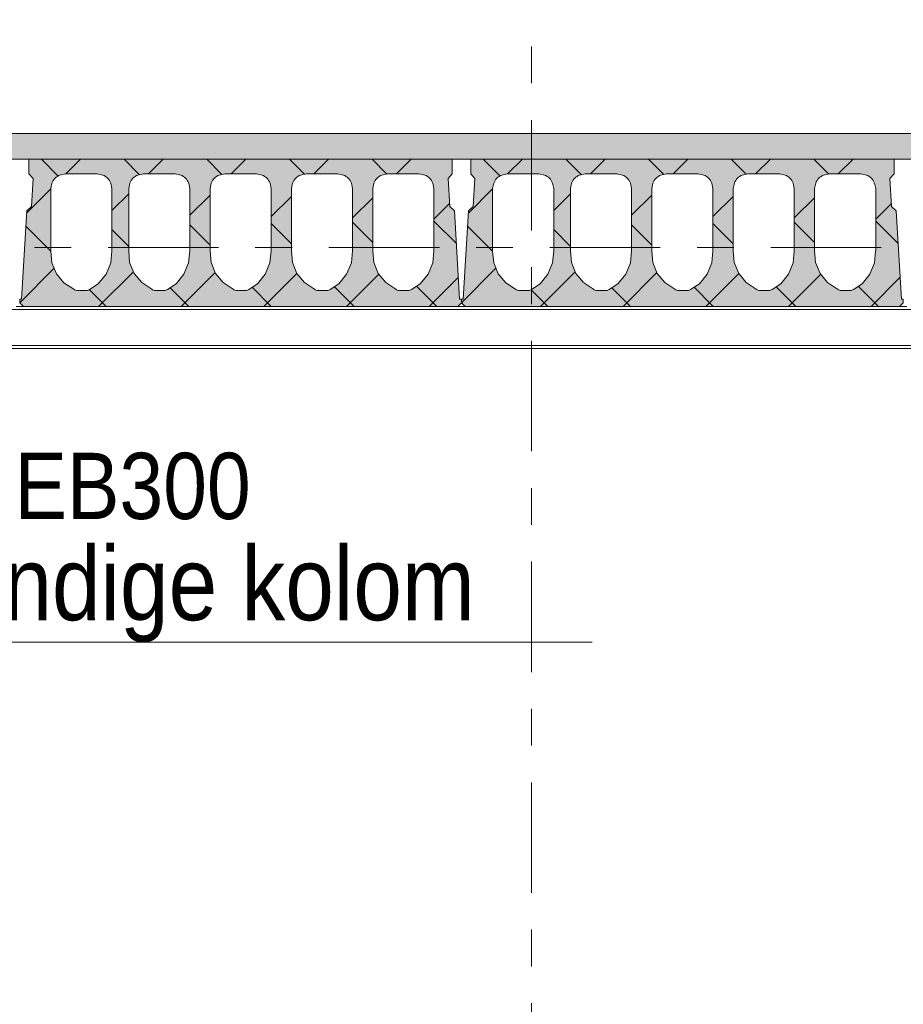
# Model space of a CAD drawing. Header units: millimetres. Extents: x -923 to -82, y -1402 to -808.
# Tile 36 of 109: x -649 to -625, y -1192 to -1165. Entities that reach past the tile are written whole.
import ezdxf

# ---------------------------------------------------------------- set-up
doc = ezdxf.new("R2010")
doc.units = ezdxf.units.MM
for name, pattern in [('XKITLINE00', [0]), ('XKITLINE01', [4, 1, -1, 1, -1]), ('XKITLINE03', [6, 3, -1, 1, -1])]:
    doc.linetypes.add(name, pattern=pattern)
for name, color, linetype, lineweight in [('Onderdeel', 2, 'Continuous', 0), ('Onderdeel label', 2, 'Continuous', 0), ('Stramien', 4, 'Continuous', 0)]:
    doc.layers.add(name, color=color, linetype=linetype, lineweight=lineweight)
doc.styles.add('ARIAL', font='arial.ttf')

msp = doc.modelspace()

# ---------------------------------------------------------------- hatches: boundary and pattern name
at = {"layer": 'Onderdeel'}
msp.add_hatch(color=256, dxfattribs=at).paths.add_polyline_path([(-565.214, -1168.806), (-712.843, -1168.806), (-712.843, -1168.106), (-565.214, -1168.106)], flags=17)
h = msp.add_hatch(color=256, dxfattribs=at)
h.paths.add_polyline_path([(-649.114, -1172.806), (-649.214, -1172.706), (-649.214, -1172.606), (-649.164, -1172.606), (-649.023, -1170.205), (-648.896, -1170.092), (-648.851, -1169.333), (-648.964, -1169.206), (-648.964, -1168.806), (-637.464, -1168.806), (-637.464, -1169.206), (-637.576, -1169.333), (-637.531, -1170.092), (-637.404, -1170.205), (-637.264, -1172.606), (-637.214, -1172.606), (-637.214, -1172.706), (-637.314, -1172.806)], flags=17)
h.paths.add_polyline_path([(-648.122, -1169.237), (-648.252, -1169.324), (-648.339, -1169.453), (-648.369, -1169.606), (-648.369, -1171.304), (-648.369, -1171.308), (-648.339, -1171.624), (-648.216, -1171.918), (-648.012, -1172.162), (-647.744, -1172.334), (-647.721, -1172.352), (-647.695, -1172.365), (-647.668, -1172.373), (-647.639, -1172.376), (-647.399, -1172.375), (-647.377, -1172.373), (-647.355, -1172.368), (-647.335, -1172.36), (-647.316, -1172.35), (-647.078, -1172.19), (-646.868, -1171.933), (-646.742, -1171.626), (-646.709, -1171.286), (-646.709, -1169.606), (-646.739, -1169.453), (-646.826, -1169.324), (-646.956, -1169.237), (-647.109, -1169.206), (-647.969, -1169.206)])
h.paths.add_polyline_path([(-646.007, -1169.237), (-646.137, -1169.324), (-646.223, -1169.453), (-646.254, -1169.606), (-646.254, -1171.284), (-646.253, -1171.297), (-646.227, -1171.612), (-646.105, -1171.911), (-645.899, -1172.159), (-645.628, -1172.334), (-645.606, -1172.352), (-645.58, -1172.365), (-645.552, -1172.373), (-645.524, -1172.376), (-645.283, -1172.375), (-645.261, -1172.373), (-645.24, -1172.368), (-645.219, -1172.36), (-645.2, -1172.35), (-644.963, -1172.19), (-644.753, -1171.933), (-644.626, -1171.626), (-644.594, -1171.286), (-644.594, -1169.606), (-644.624, -1169.453), (-644.711, -1169.324), (-644.841, -1169.237), (-644.994, -1169.206), (-645.854, -1169.206)])
h.paths.add_polyline_path([(-643.797, -1169.237), (-643.927, -1169.324), (-644.013, -1169.453), (-644.044, -1169.606), (-644.044, -1171.292), (-644.017, -1171.612), (-643.895, -1171.911), (-643.689, -1172.159), (-643.418, -1172.334), (-643.396, -1172.352), (-643.37, -1172.365), (-643.342, -1172.373), (-643.314, -1172.376), (-643.073, -1172.375), (-643.051, -1172.373), (-643.03, -1172.368), (-643.009, -1172.36), (-642.99, -1172.35), (-642.753, -1172.19), (-642.543, -1171.933), (-642.416, -1171.626), (-642.384, -1171.286), (-642.384, -1169.606), (-642.414, -1169.453), (-642.501, -1169.324), (-642.631, -1169.237), (-642.784, -1169.206), (-643.644, -1169.206)])
h.paths.add_polyline_path([(-641.587, -1169.237), (-641.717, -1169.324), (-641.803, -1169.453), (-641.834, -1169.606), (-641.834, -1171.292), (-641.807, -1171.612), (-641.685, -1171.911), (-641.479, -1172.159), (-641.208, -1172.334), (-641.186, -1172.352), (-641.16, -1172.365), (-641.132, -1172.373), (-641.104, -1172.376), (-640.863, -1172.375), (-640.841, -1172.373), (-640.82, -1172.368), (-640.799, -1172.36), (-640.78, -1172.35), (-640.543, -1172.19), (-640.333, -1171.933), (-640.206, -1171.626), (-640.174, -1171.286), (-640.174, -1169.606), (-640.204, -1169.453), (-640.291, -1169.324), (-640.421, -1169.237), (-640.574, -1169.206), (-641.434, -1169.206)])
h.paths.add_polyline_path([(-639.377, -1169.237), (-639.507, -1169.324), (-639.593, -1169.453), (-639.624, -1169.606), (-639.624, -1171.292), (-639.597, -1171.612), (-639.475, -1171.911), (-639.269, -1172.159), (-638.998, -1172.334), (-638.976, -1172.352), (-638.95, -1172.365), (-638.922, -1172.373), (-638.894, -1172.376), (-638.653, -1172.375), (-638.631, -1172.373), (-638.61, -1172.368), (-638.589, -1172.36), (-638.57, -1172.35), (-638.333, -1172.19), (-638.123, -1171.933), (-637.996, -1171.626), (-637.964, -1171.286), (-637.964, -1169.606), (-637.994, -1169.453), (-638.081, -1169.324), (-638.211, -1169.237), (-638.364, -1169.206), (-639.224, -1169.206)])
h = msp.add_hatch(color=256, dxfattribs=at)
h.paths.add_polyline_path([(-637.114, -1172.806), (-637.214, -1172.706), (-637.214, -1172.606), (-637.164, -1172.606), (-637.023, -1170.205), (-636.896, -1170.092), (-636.851, -1169.333), (-636.964, -1169.206), (-636.964, -1168.806), (-625.464, -1168.806), (-625.464, -1169.206), (-625.576, -1169.333), (-625.531, -1170.092), (-625.404, -1170.205), (-625.264, -1172.606), (-625.214, -1172.606), (-625.214, -1172.706), (-625.314, -1172.806)], flags=17)
h.paths.add_polyline_path([(-636.122, -1169.237), (-636.252, -1169.324), (-636.339, -1169.453), (-636.369, -1169.606), (-636.369, -1171.304), (-636.369, -1171.308), (-636.339, -1171.624), (-636.216, -1171.918), (-636.012, -1172.162), (-635.744, -1172.334), (-635.721, -1172.352), (-635.695, -1172.365), (-635.668, -1172.373), (-635.639, -1172.376), (-635.399, -1172.375), (-635.377, -1172.373), (-635.355, -1172.368), (-635.335, -1172.36), (-635.316, -1172.35), (-635.078, -1172.19), (-634.868, -1171.933), (-634.742, -1171.626), (-634.709, -1171.286), (-634.709, -1169.606), (-634.739, -1169.453), (-634.826, -1169.324), (-634.956, -1169.237), (-635.109, -1169.206), (-635.969, -1169.206)])
h.paths.add_polyline_path([(-634.007, -1169.237), (-634.137, -1169.324), (-634.223, -1169.453), (-634.254, -1169.606), (-634.254, -1171.284), (-634.253, -1171.297), (-634.227, -1171.612), (-634.105, -1171.911), (-633.899, -1172.159), (-633.628, -1172.334), (-633.606, -1172.352), (-633.58, -1172.365), (-633.552, -1172.373), (-633.524, -1172.376), (-633.283, -1172.375), (-633.261, -1172.373), (-633.24, -1172.368), (-633.219, -1172.36), (-633.2, -1172.35), (-632.963, -1172.19), (-632.753, -1171.933), (-632.626, -1171.626), (-632.594, -1171.286), (-632.594, -1169.606), (-632.624, -1169.453), (-632.711, -1169.324), (-632.841, -1169.237), (-632.994, -1169.206), (-633.854, -1169.206)])
h.paths.add_polyline_path([(-631.797, -1169.237), (-631.927, -1169.324), (-632.013, -1169.453), (-632.044, -1169.606), (-632.044, -1171.292), (-632.017, -1171.612), (-631.895, -1171.911), (-631.689, -1172.159), (-631.418, -1172.334), (-631.396, -1172.352), (-631.37, -1172.365), (-631.342, -1172.373), (-631.314, -1172.376), (-631.073, -1172.375), (-631.051, -1172.373), (-631.03, -1172.368), (-631.009, -1172.36), (-630.99, -1172.35), (-630.753, -1172.19), (-630.543, -1171.933), (-630.416, -1171.626), (-630.384, -1171.286), (-630.384, -1169.606), (-630.414, -1169.453), (-630.501, -1169.324), (-630.631, -1169.237), (-630.784, -1169.206), (-631.644, -1169.206)])
h.paths.add_polyline_path([(-629.587, -1169.237), (-629.717, -1169.324), (-629.803, -1169.453), (-629.834, -1169.606), (-629.834, -1171.292), (-629.807, -1171.612), (-629.685, -1171.911), (-629.479, -1172.159), (-629.208, -1172.334), (-629.186, -1172.352), (-629.16, -1172.365), (-629.132, -1172.373), (-629.104, -1172.376), (-628.863, -1172.375), (-628.841, -1172.373), (-628.82, -1172.368), (-628.799, -1172.36), (-628.78, -1172.35), (-628.543, -1172.19), (-628.333, -1171.933), (-628.206, -1171.626), (-628.174, -1171.286), (-628.174, -1169.606), (-628.204, -1169.453), (-628.291, -1169.324), (-628.421, -1169.237), (-628.574, -1169.206), (-629.434, -1169.206)])
h.paths.add_polyline_path([(-627.377, -1169.237), (-627.507, -1169.324), (-627.593, -1169.453), (-627.624, -1169.606), (-627.624, -1171.292), (-627.597, -1171.612), (-627.475, -1171.911), (-627.269, -1172.159), (-626.998, -1172.334), (-626.976, -1172.352), (-626.95, -1172.365), (-626.922, -1172.373), (-626.894, -1172.376), (-626.653, -1172.375), (-626.631, -1172.373), (-626.61, -1172.368), (-626.589, -1172.36), (-626.57, -1172.35), (-626.333, -1172.19), (-626.123, -1171.933), (-625.996, -1171.626), (-625.964, -1171.286), (-625.964, -1169.606), (-625.994, -1169.453), (-626.081, -1169.324), (-626.211, -1169.237), (-626.364, -1169.206), (-627.224, -1169.206)])

# ---------------------------------------------------------------- linework, layer by layer
at = {"layer": 'Onderdeel', "linetype": 'XKITLINE00', "lineweight": 0}
for p, q in [((-712.839, -1168.106), (-565.214, -1168.106)), ((-649.464, -1168.806), (-648.964, -1168.806)), ((-648.964, -1169.206), (-648.964, -1168.806)), ((-648.964, -1168.806), (-637.464, -1168.806)), ((-648.165, -1169.265), (-648.624, -1168.806)), ((-647.96, -1169.208), (-647.559, -1168.806)), ((-645.958, -1169.227), (-646.379, -1168.806)), ((-645.714, -1169.206), (-645.314, -1168.806)), ((-643.719, -1169.221), (-644.133, -1168.806)), ((-643.469, -1169.206), (-643.069, -1168.806)), ((-641.479, -1169.215), (-641.888, -1168.806)), ((-641.224, -1169.206), (-640.824, -1168.806)), ((-639.24, -1169.21), (-639.643, -1168.806)), ((-638.979, -1169.206), (-638.579, -1168.806)), ((-637.464, -1168.806), (-636.964, -1168.806)), ((-637.464, -1168.806), (-637.464, -1169.206)), ((-636.964, -1169.206), (-636.964, -1168.806)), ((-636.964, -1168.806), (-625.464, -1168.806)), ((-636.165, -1169.265), (-636.624, -1168.806)), ((-635.96, -1169.208), (-635.559, -1168.806)), ((-633.958, -1169.227), (-634.379, -1168.806)), ((-633.714, -1169.206), (-633.314, -1168.806)), ((-631.719, -1169.221), (-632.133, -1168.806)), ((-631.469, -1169.206), (-631.069, -1168.806)), ((-629.479, -1169.215), (-629.888, -1168.806)), ((-629.224, -1169.206), (-628.824, -1168.806)), ((-627.24, -1169.21), (-627.643, -1168.806)), ((-626.979, -1169.206), (-626.579, -1168.806)), ((-625.464, -1168.806), (-624.964, -1168.806)), ((-625.464, -1168.806), (-625.464, -1169.206)), ((-648.851, -1169.333), (-648.964, -1169.206)), ((-648.122, -1169.237), (-647.969, -1169.206)), ((-647.969, -1169.206), (-647.109, -1169.206)), ((-647.109, -1169.206), (-646.956, -1169.237)), ((-646.007, -1169.237), (-645.854, -1169.206)), ((-645.854, -1169.206), (-644.994, -1169.206)), ((-644.994, -1169.206), (-644.841, -1169.237)), ((-643.797, -1169.237), (-643.644, -1169.206)), ((-643.644, -1169.206), (-642.784, -1169.206)), ((-642.784, -1169.206), (-642.631, -1169.237)), ((-641.587, -1169.237), (-641.434, -1169.206)), ((-641.434, -1169.206), (-640.574, -1169.206)), ((-640.574, -1169.206), (-640.421, -1169.237)), ((-639.377, -1169.237), (-639.224, -1169.206)), ((-639.224, -1169.206), (-638.364, -1169.206)), ((-638.364, -1169.206), (-638.211, -1169.237)), ((-637.464, -1169.206), (-637.576, -1169.333)), ((-636.851, -1169.333), (-636.964, -1169.206)), ((-636.122, -1169.237), (-635.969, -1169.206)), ((-635.969, -1169.206), (-635.109, -1169.206)), ((-635.109, -1169.206), (-634.956, -1169.237)), ((-634.007, -1169.237), (-633.854, -1169.206)), ((-633.854, -1169.206), (-632.994, -1169.206)), ((-632.994, -1169.206), (-632.841, -1169.237)), ((-631.797, -1169.237), (-631.644, -1169.206)), ((-631.644, -1169.206), (-630.784, -1169.206)), ((-630.784, -1169.206), (-630.631, -1169.237)), ((-629.587, -1169.237), (-629.434, -1169.206)), ((-629.434, -1169.206), (-628.574, -1169.206)), ((-628.574, -1169.206), (-628.421, -1169.237)), ((-627.377, -1169.237), (-627.224, -1169.206)), ((-627.224, -1169.206), (-626.364, -1169.206)), ((-626.364, -1169.206), (-626.211, -1169.237)), ((-625.464, -1169.206), (-625.576, -1169.333)), ((-648.896, -1170.092), (-648.851, -1169.333)), ((-648.369, -1169.606), (-648.339, -1169.453)), ((-646.739, -1169.453), (-646.709, -1169.606)), ((-646.254, -1169.606), (-646.223, -1169.453)), ((-644.624, -1169.453), (-644.594, -1169.606)), ((-644.044, -1169.606), (-644.013, -1169.453)), ((-642.414, -1169.453), (-642.384, -1169.606)), ((-641.834, -1169.606), (-641.803, -1169.453)), ((-640.204, -1169.453), (-640.174, -1169.606)), ((-639.624, -1169.606), (-639.593, -1169.453)), ((-637.994, -1169.453), (-637.964, -1169.606)), ((-637.576, -1169.333), (-637.531, -1170.092)), ((-636.896, -1170.092), (-636.851, -1169.333)), ((-636.369, -1169.606), (-636.339, -1169.453)), ((-634.739, -1169.453), (-634.709, -1169.606)), ((-634.254, -1169.606), (-634.223, -1169.453)), ((-632.624, -1169.453), (-632.594, -1169.606)), ((-632.044, -1169.606), (-632.013, -1169.453)), ((-630.414, -1169.453), (-630.384, -1169.606)), ((-629.834, -1169.606), (-629.803, -1169.453)), ((-628.204, -1169.453), (-628.174, -1169.606)), ((-627.624, -1169.606), (-627.593, -1169.453)), ((-625.994, -1169.453), (-625.964, -1169.606)), ((-625.576, -1169.333), (-625.531, -1170.092)), ((-649.027, -1170.275), (-648.368, -1169.615)), ((-648.369, -1171.304), (-648.369, -1169.606)), ((-646.709, -1171.286), (-646.709, -1169.606)), ((-646.709, -1170.202), (-646.254, -1169.746)), ((-646.254, -1171.284), (-646.254, -1169.606)), ((-644.594, -1171.286), (-644.594, -1169.606)), ((-644.044, -1171.288), (-644.044, -1169.606)), ((-642.384, -1171.286), (-642.384, -1169.606)), ((-641.834, -1171.288), (-641.834, -1169.606)), ((-640.174, -1171.286), (-640.174, -1169.606)), ((-639.624, -1171.288), (-639.624, -1169.606)), ((-637.964, -1171.286), (-637.964, -1169.606)), ((-637.027, -1170.275), (-636.368, -1169.615)), ((-636.369, -1171.304), (-636.369, -1169.606)), ((-634.709, -1171.286), (-634.709, -1169.606)), ((-634.709, -1170.202), (-634.254, -1169.746)), ((-634.254, -1171.284), (-634.254, -1169.606)), ((-632.594, -1171.286), (-632.594, -1169.606)), ((-632.044, -1171.288), (-632.044, -1169.606)), ((-630.384, -1171.286), (-630.384, -1169.606)), ((-629.834, -1171.288), (-629.834, -1169.606)), ((-628.174, -1171.286), (-628.174, -1169.606)), ((-627.624, -1171.288), (-627.624, -1169.606)), ((-625.964, -1171.286), (-625.964, -1169.606)), ((-644.594, -1170.331), (-644.044, -1169.781)), ((-642.384, -1170.367), (-641.834, -1169.816)), ((-640.174, -1170.402), (-639.624, -1169.852)), ((-637.964, -1170.437), (-637.536, -1170.009)), ((-632.594, -1170.331), (-632.044, -1169.781)), ((-630.384, -1170.367), (-629.834, -1169.816)), ((-628.174, -1170.402), (-627.624, -1169.852)), ((-625.964, -1170.437), (-625.536, -1170.009)), ((-649.164, -1172.606), (-649.023, -1170.205)), ((-649.023, -1170.205), (-648.896, -1170.092)), ((-637.531, -1170.092), (-637.404, -1170.205)), ((-637.404, -1170.205), (-637.264, -1172.606)), ((-637.164, -1172.606), (-637.023, -1170.205)), ((-637.023, -1170.205), (-636.896, -1170.092)), ((-625.531, -1170.092), (-625.404, -1170.205)), ((-625.404, -1170.205), (-625.264, -1172.606)), ((-639.624, -1171.071), (-640.174, -1170.521)), ((-637.352, -1171.098), (-637.964, -1170.486)), ((-627.624, -1171.071), (-628.174, -1170.521)), ((-625.352, -1171.098), (-625.964, -1170.486)), ((-648.369, -1171.306), (-649.048, -1170.627)), ((-646.254, -1171.176), (-646.709, -1170.721)), ((-644.044, -1171.141), (-644.594, -1170.591)), ((-641.834, -1171.106), (-642.384, -1170.556)), ((-636.369, -1171.306), (-637.048, -1170.627)), ((-634.254, -1171.176), (-634.709, -1170.721)), ((-632.044, -1171.141), (-632.594, -1170.591)), ((-629.834, -1171.106), (-630.384, -1170.556)), ((-648.369, -1171.305), (-648.369, -1171.304)), ((-648.369, -1171.306), (-648.369, -1171.305)), ((-648.369, -1171.308), (-648.369, -1171.306)), ((-648.369, -1171.309), (-648.369, -1171.308)), ((-648.339, -1171.624), (-648.369, -1171.309)), ((-646.742, -1171.626), (-646.71, -1171.295)), ((-646.709, -1171.29), (-646.71, -1171.293)), ((-646.71, -1171.293), (-646.71, -1171.295)), ((-646.709, -1171.286), (-646.709, -1171.288)), ((-646.709, -1171.288), (-646.709, -1171.29)), ((-646.254, -1171.287), (-646.254, -1171.284)), ((-646.254, -1171.29), (-646.254, -1171.287)), ((-646.253, -1171.293), (-646.254, -1171.29)), ((-646.253, -1171.297), (-646.253, -1171.293)), ((-646.227, -1171.612), (-646.253, -1171.297)), ((-644.626, -1171.626), (-644.595, -1171.295)), ((-644.594, -1171.293), (-644.595, -1171.295)), ((-644.594, -1171.286), (-644.594, -1171.288)), ((-644.594, -1171.288), (-644.594, -1171.29)), ((-644.594, -1171.29), (-644.594, -1171.293)), ((-644.044, -1171.289), (-644.044, -1171.288)), ((-644.044, -1171.29), (-644.044, -1171.289)), ((-644.044, -1171.291), (-644.044, -1171.29)), ((-644.044, -1171.292), (-644.044, -1171.291)), ((-644.017, -1171.612), (-644.044, -1171.292)), ((-642.416, -1171.626), (-642.385, -1171.295)), ((-642.384, -1171.293), (-642.385, -1171.295)), ((-642.384, -1171.286), (-642.384, -1171.288)), ((-642.384, -1171.288), (-642.384, -1171.29)), ((-642.384, -1171.29), (-642.384, -1171.293)), ((-641.834, -1171.289), (-641.834, -1171.288)), ((-641.834, -1171.29), (-641.834, -1171.289)), ((-641.834, -1171.291), (-641.834, -1171.29)), ((-641.834, -1171.292), (-641.834, -1171.291)), ((-641.807, -1171.612), (-641.834, -1171.292)), ((-640.206, -1171.626), (-640.175, -1171.295)), ((-640.174, -1171.293), (-640.175, -1171.295)), ((-640.174, -1171.286), (-640.174, -1171.288)), ((-640.174, -1171.288), (-640.174, -1171.29)), ((-640.174, -1171.29), (-640.174, -1171.293)), ((-639.624, -1171.289), (-639.624, -1171.288)), ((-639.624, -1171.29), (-639.624, -1171.289)), ((-639.624, -1171.291), (-639.624, -1171.29)), ((-639.624, -1171.292), (-639.624, -1171.291)), ((-639.597, -1171.612), (-639.624, -1171.292)), ((-637.996, -1171.626), (-637.965, -1171.295)), ((-637.964, -1171.293), (-637.965, -1171.295)), ((-637.964, -1171.286), (-637.964, -1171.288)), ((-637.964, -1171.288), (-637.964, -1171.29)), ((-637.964, -1171.29), (-637.964, -1171.293)), ((-636.369, -1171.305), (-636.369, -1171.304)), ((-636.369, -1171.306), (-636.369, -1171.305)), ((-636.369, -1171.308), (-636.369, -1171.306)), ((-636.369, -1171.309), (-636.369, -1171.308)), ((-636.339, -1171.624), (-636.369, -1171.309)), ((-634.742, -1171.626), (-634.71, -1171.295)), ((-634.709, -1171.29), (-634.71, -1171.293)), ((-634.71, -1171.293), (-634.71, -1171.295)), ((-634.709, -1171.286), (-634.709, -1171.288)), ((-634.709, -1171.288), (-634.709, -1171.29)), ((-634.254, -1171.287), (-634.254, -1171.284)), ((-634.254, -1171.29), (-634.254, -1171.287)), ((-634.253, -1171.293), (-634.254, -1171.29)), ((-634.253, -1171.297), (-634.253, -1171.293)), ((-634.227, -1171.612), (-634.253, -1171.297)), ((-632.626, -1171.626), (-632.595, -1171.295)), ((-632.594, -1171.293), (-632.595, -1171.295)), ((-632.594, -1171.286), (-632.594, -1171.288)), ((-632.594, -1171.288), (-632.594, -1171.29)), ((-632.594, -1171.29), (-632.594, -1171.293)), ((-632.044, -1171.289), (-632.044, -1171.288)), ((-632.044, -1171.29), (-632.044, -1171.289)), ((-632.044, -1171.291), (-632.044, -1171.29)), ((-632.044, -1171.292), (-632.044, -1171.291)), ((-632.017, -1171.612), (-632.044, -1171.292)), ((-630.416, -1171.626), (-630.385, -1171.295)), ((-630.384, -1171.293), (-630.385, -1171.295)), ((-630.384, -1171.286), (-630.384, -1171.288)), ((-630.384, -1171.288), (-630.384, -1171.29)), ((-630.384, -1171.29), (-630.384, -1171.293)), ((-629.834, -1171.289), (-629.834, -1171.288)), ((-629.834, -1171.29), (-629.834, -1171.289)), ((-629.834, -1171.291), (-629.834, -1171.29)), ((-629.834, -1171.292), (-629.834, -1171.291)), ((-629.807, -1171.612), (-629.834, -1171.292)), ((-628.206, -1171.626), (-628.175, -1171.295)), ((-628.174, -1171.293), (-628.175, -1171.295)), ((-628.174, -1171.286), (-628.174, -1171.288)), ((-628.174, -1171.288), (-628.174, -1171.29)), ((-628.174, -1171.29), (-628.174, -1171.293)), ((-627.624, -1171.289), (-627.624, -1171.288)), ((-627.624, -1171.29), (-627.624, -1171.289)), ((-627.624, -1171.291), (-627.624, -1171.29)), ((-627.624, -1171.292), (-627.624, -1171.291)), ((-627.597, -1171.612), (-627.624, -1171.292)), ((-625.996, -1171.626), (-625.965, -1171.295)), ((-625.964, -1171.293), (-625.965, -1171.295)), ((-625.964, -1171.286), (-625.964, -1171.288)), ((-625.964, -1171.288), (-625.964, -1171.29)), ((-625.964, -1171.29), (-625.964, -1171.293)), ((-648.216, -1171.918), (-648.339, -1171.624)), ((-646.105, -1171.911), (-646.227, -1171.612)), ((-643.895, -1171.911), (-644.017, -1171.612)), ((-641.685, -1171.911), (-641.807, -1171.612)), ((-639.475, -1171.911), (-639.597, -1171.612)), ((-636.216, -1171.918), (-636.339, -1171.624)), ((-634.105, -1171.911), (-634.227, -1171.612)), ((-631.895, -1171.911), (-632.017, -1171.612)), ((-629.685, -1171.911), (-629.807, -1171.612)), ((-627.475, -1171.911), (-627.597, -1171.612)), ((-649.214, -1172.706), (-648.278, -1171.771)), ((-647.069, -1172.806), (-646.125, -1171.863)), ((-646.742, -1171.626), (-646.868, -1171.933)), ((-644.824, -1172.806), (-643.905, -1171.888)), ((-644.626, -1171.626), (-644.753, -1171.933)), ((-642.416, -1171.626), (-642.543, -1171.933)), ((-640.206, -1171.626), (-640.333, -1171.933)), ((-637.996, -1171.626), (-638.123, -1171.933)), ((-637.214, -1172.706), (-636.278, -1171.771)), ((-635.069, -1172.806), (-634.125, -1171.863)), ((-634.742, -1171.626), (-634.868, -1171.933)), ((-632.824, -1172.806), (-631.905, -1171.888)), ((-632.626, -1171.626), (-632.753, -1171.933)), ((-630.416, -1171.626), (-630.543, -1171.933)), ((-628.206, -1171.626), (-628.333, -1171.933)), ((-625.996, -1171.626), (-626.123, -1171.933)), ((-648.012, -1172.162), (-648.216, -1171.918)), ((-646.868, -1171.933), (-647.078, -1172.19)), ((-645.899, -1172.159), (-646.105, -1171.911)), ((-645.899, -1172.159), (-645.628, -1172.334)), ((-644.753, -1171.933), (-644.963, -1172.19)), ((-643.689, -1172.159), (-643.895, -1171.911)), ((-643.689, -1172.159), (-643.418, -1172.334)), ((-642.543, -1171.933), (-642.753, -1172.19)), ((-642.579, -1172.806), (-641.684, -1171.911)), ((-641.479, -1172.159), (-641.685, -1171.911)), ((-641.479, -1172.159), (-641.208, -1172.334)), ((-640.333, -1171.933), (-640.543, -1172.19)), ((-640.333, -1172.806), (-639.458, -1171.931)), ((-639.269, -1172.159), (-639.475, -1171.911)), ((-639.269, -1172.159), (-638.998, -1172.334)), ((-638.123, -1171.933), (-638.333, -1172.19)), ((-638.088, -1172.806), (-637.298, -1172.016)), ((-636.012, -1172.162), (-636.216, -1171.918)), ((-634.868, -1171.933), (-635.078, -1172.19)), ((-633.899, -1172.159), (-634.105, -1171.911)), ((-633.899, -1172.159), (-633.628, -1172.334)), ((-632.753, -1171.933), (-632.963, -1172.19)), ((-631.689, -1172.159), (-631.895, -1171.911)), ((-631.689, -1172.159), (-631.418, -1172.334)), ((-630.543, -1171.933), (-630.753, -1172.19)), ((-630.579, -1172.806), (-629.684, -1171.911)), ((-629.479, -1172.159), (-629.685, -1171.911)), ((-629.479, -1172.159), (-629.208, -1172.334)), ((-628.333, -1171.933), (-628.543, -1172.19)), ((-628.333, -1172.806), (-627.458, -1171.931)), ((-627.269, -1172.159), (-627.475, -1171.911)), ((-627.269, -1172.159), (-626.998, -1172.334)), ((-626.123, -1171.933), (-626.333, -1172.19)), ((-626.088, -1172.806), (-625.298, -1172.016)), ((-648.012, -1172.162), (-647.744, -1172.334)), ((-647.721, -1172.352), (-647.744, -1172.334)), ((-647.695, -1172.365), (-647.721, -1172.352)), ((-647.668, -1172.373), (-647.695, -1172.365)), ((-647.639, -1172.376), (-647.668, -1172.373)), ((-647.639, -1172.376), (-647.399, -1172.375)), ((-647.377, -1172.373), (-647.399, -1172.375)), ((-647.355, -1172.368), (-647.377, -1172.373)), ((-647.335, -1172.36), (-647.355, -1172.368)), ((-647.316, -1172.35), (-647.335, -1172.36)), ((-646.869, -1172.806), (-647.322, -1172.353)), ((-647.316, -1172.35), (-647.078, -1172.19)), ((-645.606, -1172.352), (-645.628, -1172.334)), ((-645.58, -1172.365), (-645.606, -1172.352)), ((-645.552, -1172.373), (-645.58, -1172.365)), ((-645.524, -1172.376), (-645.552, -1172.373)), ((-645.524, -1172.376), (-645.283, -1172.375)), ((-645.261, -1172.373), (-645.283, -1172.375)), ((-645.24, -1172.368), (-645.261, -1172.373)), ((-645.219, -1172.36), (-645.24, -1172.368)), ((-645.2, -1172.35), (-645.219, -1172.36)), ((-645.2, -1172.35), (-644.963, -1172.19)), ((-644.624, -1172.806), (-645.129, -1172.301)), ((-643.396, -1172.352), (-643.418, -1172.334)), ((-643.37, -1172.365), (-643.396, -1172.352)), ((-643.342, -1172.373), (-643.37, -1172.365)), ((-643.314, -1172.376), (-643.342, -1172.373)), ((-643.314, -1172.376), (-643.073, -1172.375)), ((-643.051, -1172.373), (-643.073, -1172.375)), ((-643.03, -1172.368), (-643.051, -1172.373)), ((-643.009, -1172.36), (-643.03, -1172.368)), ((-642.99, -1172.35), (-643.009, -1172.36)), ((-642.99, -1172.35), (-642.753, -1172.19)), ((-642.379, -1172.806), (-642.898, -1172.287)), ((-641.186, -1172.352), (-641.208, -1172.334)), ((-641.16, -1172.365), (-641.186, -1172.352)), ((-641.132, -1172.373), (-641.16, -1172.365)), ((-641.104, -1172.376), (-641.132, -1172.373)), ((-641.104, -1172.376), (-640.863, -1172.375)), ((-640.841, -1172.373), (-640.863, -1172.375)), ((-640.82, -1172.368), (-640.841, -1172.373)), ((-640.799, -1172.36), (-640.82, -1172.368)), ((-640.78, -1172.35), (-640.799, -1172.36)), ((-640.78, -1172.35), (-640.543, -1172.19)), ((-640.133, -1172.806), (-640.667, -1172.273)), ((-638.976, -1172.352), (-638.998, -1172.334)), ((-638.95, -1172.365), (-638.976, -1172.352)), ((-638.922, -1172.373), (-638.95, -1172.365)), ((-638.894, -1172.376), (-638.922, -1172.373)), ((-638.894, -1172.376), (-638.653, -1172.375)), ((-638.631, -1172.373), (-638.653, -1172.375)), ((-638.61, -1172.368), (-638.631, -1172.373)), ((-638.589, -1172.36), (-638.61, -1172.368)), ((-638.57, -1172.35), (-638.589, -1172.36)), ((-638.57, -1172.35), (-638.333, -1172.19)), ((-637.888, -1172.806), (-638.436, -1172.259)), ((-636.012, -1172.162), (-635.744, -1172.334)), ((-635.721, -1172.352), (-635.744, -1172.334)), ((-635.695, -1172.365), (-635.721, -1172.352)), ((-635.668, -1172.373), (-635.695, -1172.365)), ((-635.639, -1172.376), (-635.668, -1172.373)), ((-635.639, -1172.376), (-635.399, -1172.375)), ((-635.377, -1172.373), (-635.399, -1172.375)), ((-635.355, -1172.368), (-635.377, -1172.373)), ((-635.335, -1172.36), (-635.355, -1172.368)), ((-635.316, -1172.35), (-635.335, -1172.36)), ((-634.869, -1172.806), (-635.322, -1172.353)), ((-635.316, -1172.35), (-635.078, -1172.19)), ((-633.606, -1172.352), (-633.628, -1172.334)), ((-633.58, -1172.365), (-633.606, -1172.352)), ((-633.552, -1172.373), (-633.58, -1172.365)), ((-633.524, -1172.376), (-633.552, -1172.373)), ((-633.524, -1172.376), (-633.283, -1172.375)), ((-633.261, -1172.373), (-633.283, -1172.375)), ((-633.24, -1172.368), (-633.261, -1172.373)), ((-633.219, -1172.36), (-633.24, -1172.368)), ((-633.2, -1172.35), (-633.219, -1172.36)), ((-633.2, -1172.35), (-632.963, -1172.19)), ((-632.624, -1172.806), (-633.129, -1172.301)), ((-631.396, -1172.352), (-631.418, -1172.334)), ((-631.37, -1172.365), (-631.396, -1172.352)), ((-631.342, -1172.373), (-631.37, -1172.365)), ((-631.314, -1172.376), (-631.342, -1172.373)), ((-631.314, -1172.376), (-631.073, -1172.375)), ((-631.051, -1172.373), (-631.073, -1172.375)), ((-631.03, -1172.368), (-631.051, -1172.373)), ((-631.009, -1172.36), (-631.03, -1172.368)), ((-630.99, -1172.35), (-631.009, -1172.36)), ((-630.99, -1172.35), (-630.753, -1172.19)), ((-630.379, -1172.806), (-630.898, -1172.287)), ((-629.186, -1172.352), (-629.208, -1172.334)), ((-629.16, -1172.365), (-629.186, -1172.352)), ((-629.132, -1172.373), (-629.16, -1172.365)), ((-629.104, -1172.376), (-629.132, -1172.373)), ((-629.104, -1172.376), (-628.863, -1172.375)), ((-628.841, -1172.373), (-628.863, -1172.375)), ((-628.82, -1172.368), (-628.841, -1172.373)), ((-628.799, -1172.36), (-628.82, -1172.368)), ((-628.78, -1172.35), (-628.799, -1172.36)), ((-628.78, -1172.35), (-628.543, -1172.19)), ((-628.133, -1172.806), (-628.667, -1172.273)), ((-626.976, -1172.352), (-626.998, -1172.334)), ((-626.95, -1172.365), (-626.976, -1172.352)), ((-626.922, -1172.373), (-626.95, -1172.365)), ((-626.894, -1172.376), (-626.922, -1172.373)), ((-626.894, -1172.376), (-626.653, -1172.375)), ((-626.631, -1172.373), (-626.653, -1172.375)), ((-626.61, -1172.368), (-626.631, -1172.373)), ((-626.589, -1172.36), (-626.61, -1172.368)), ((-626.57, -1172.35), (-626.589, -1172.36)), ((-626.57, -1172.35), (-626.333, -1172.19)), ((-625.888, -1172.806), (-626.436, -1172.259)), ((-649.214, -1172.706), (-649.214, -1172.606)), ((-649.214, -1172.606), (-649.164, -1172.606)), ((-637.264, -1172.606), (-637.214, -1172.606)), ((-637.214, -1172.606), (-637.214, -1172.706)), ((-637.214, -1172.706), (-637.214, -1172.606)), ((-637.214, -1172.606), (-637.164, -1172.606)), ((-625.264, -1172.606), (-625.214, -1172.606)), ((-625.214, -1172.606), (-625.214, -1172.706)), ((-483.816, -1172.886), (-711.339, -1172.886)), ((-649.314, -1172.806), (-649.114, -1172.806)), ((-649.156, -1172.765), (-649.214, -1172.706)), ((-649.114, -1172.806), (-649.214, -1172.706)), ((-649.114, -1172.806), (-637.314, -1172.806)), ((-637.214, -1172.706), (-637.314, -1172.806)), ((-637.114, -1172.806), (-637.314, -1172.806)), ((-637.156, -1172.765), (-637.214, -1172.706)), ((-637.114, -1172.806), (-637.214, -1172.706)), ((-637.114, -1172.806), (-625.314, -1172.806)), ((-625.214, -1172.706), (-625.314, -1172.806)), ((-625.114, -1172.806), (-625.314, -1172.806)), ((-483.816, -1173.866), (-711.339, -1173.866)), ((-483.816, -1173.946), (-711.339, -1173.946))]:
    msp.add_line(p, q, dxfattribs=at)
at = {"layer": 'Onderdeel', "linetype": 'XKITLINE01', "lineweight": 0}
for p, q in [((-481.816, -1172.806), (-713.332, -1172.806)), ((-481.816, -1172.886), (-713.332, -1172.886)), ((-481.816, -1172.806), (-697.114, -1172.806)), ((-637.314, -1172.806), (-649.114, -1172.806)), ((-625.314, -1172.806), (-637.114, -1172.806)), ((-481.816, -1173.866), (-713.332, -1173.866)), ((-481.816, -1173.946), (-713.332, -1173.946))]:
    msp.add_line(p, q, dxfattribs=at)
at = {"layer": 'Onderdeel', "linetype": 'XKITLINE00', "lineweight": 0}
for centre, start, end in [((-647.969, -1169.606), 112.5, 157.5), ((-647.109, -1169.606), 22.5, 67.5), ((-645.854, -1169.606), 112.5, 157.5), ((-644.994, -1169.606), 22.5, 67.5), ((-643.644, -1169.606), 112.5, 157.5), ((-642.784, -1169.606), 22.5, 67.5), ((-641.434, -1169.606), 112.5, 157.5), ((-640.574, -1169.606), 22.5, 67.5), ((-639.224, -1169.606), 112.5, 157.5), ((-638.364, -1169.606), 22.5, 67.5), ((-635.969, -1169.606), 112.5, 157.5), ((-635.109, -1169.606), 22.5, 67.5), ((-633.854, -1169.606), 112.5, 157.5), ((-632.994, -1169.606), 22.5, 67.5), ((-631.644, -1169.606), 112.5, 157.5), ((-630.784, -1169.606), 22.5, 67.5), ((-629.434, -1169.606), 112.5, 157.5), ((-628.574, -1169.606), 22.5, 67.5), ((-627.224, -1169.606), 112.5, 157.5), ((-626.364, -1169.606), 22.5, 67.5)]:
    msp.add_arc(centre, 0.4, start, end, dxfattribs=at)
at = {"layer": 'Onderdeel label', "linetype": 'XKITLINE00', "lineweight": 0}
msp.add_line((-658.443, -1181.934), (-633.667, -1181.934), dxfattribs=at)
at = {"layer": 'Stramien', "linetype": 'XKITLINE03', "lineweight": 0}
for p, q in [((-635.315, -1338.741), (-635.315, -1151.206)), ((-880.815, -1171.206), (-445.815, -1171.206))]:
    msp.add_line(p, q, dxfattribs=at)

# ---------------------------------------------------------------- texts
at = {"layer": 'Onderdeel label', "style": 'ARIAL', "width": 0.85}
for s, height, p in [('HEB300', 1.8, (-650.899, -1178.584)), ('bouwkundige kolom', 2, (-657.843, -1181.334))]:
    msp.add_text(s, height=height, dxfattribs=at).set_placement(p)

doc.saveas('drawing.dxf')
